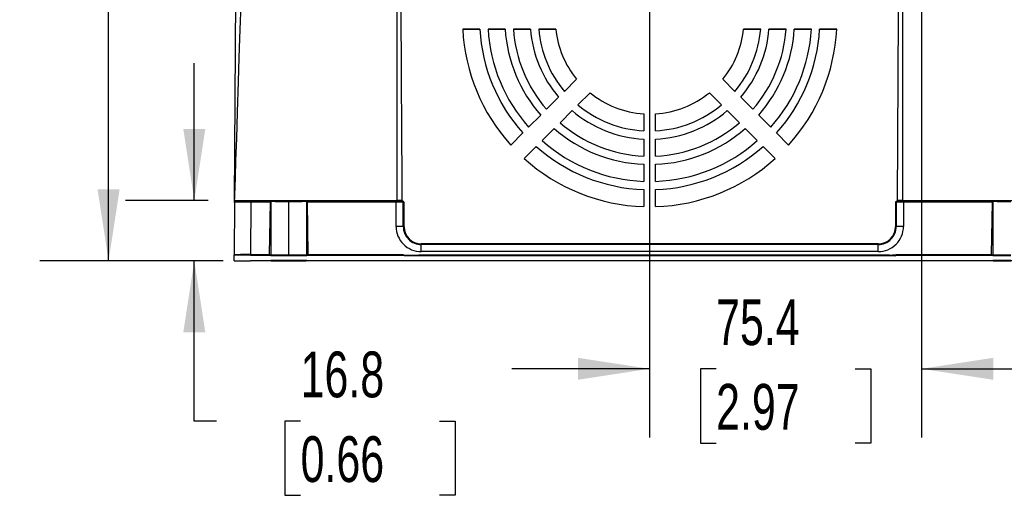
# Model space of a CAD drawing. Header units: millimetres. Extents: x 0 to 1676, y 0 to 1295.
# Tile 31 of 64: x 1260 to 1533, y 240 to 372. Entities that reach past the tile are written whole.
import ezdxf

# ---------------------------------------------------------------- set-up
doc = ezdxf.new("R2010")
doc.units = ezdxf.units.MM
doc.header["$LTSCALE"] = 6
doc.layers.add('DIMENSIONS', color=140, linetype='Continuous', lineweight=25)
doc.styles.add('SLDTEXTSTYLE0', font='TXT', dxfattribs={"width": 0.7})
doc.dimstyles.new('SLDDIMSTYLE0', dxfattribs={"dimtxt": 12.948047, "dimasz": 19.812, "dimexe": 0, "dimexo": 0.0625, "dimgap": 3.237012, "dimtad": 0, "dimtih": 1, "dimtoh": 1, "dimrnd": 1e-09, "dimzin": 12, "dimdsep": 46, "dimtxsty": 'SLDTEXTSTYLE0', "dimsah": 1, "dimcen": 0.09, "dimadec": 0, "dimazin": 3, "dimtfac": 1, "dimtofl": 0, "dimtmove": 0, "dimatfit": 3, "dimfxl": 0, "dimfrac": 2, "dimtolj": 1, "dimtzin": 12, "dimarcsym": 0})
doc.dimstyles.new('SLDDIMSTYLE1', dxfattribs={"dimtxt": 12.948047, "dimasz": 19.812, "dimexe": 0, "dimexo": 0.0625, "dimgap": 3.237012, "dimtad": 0, "dimtih": 1, "dimtoh": 1, "dimrnd": 1e-09, "dimzin": 12, "dimdsep": 46, "dimtxsty": 'SLDTEXTSTYLE0', "dimsah": 1, "dimcen": 0.09, "dimadec": 0, "dimazin": 3, "dimtfac": 1, "dimtmove": 0, "dimatfit": 0, "dimfxl": 0, "dimfrac": 2, "dimtolj": 1, "dimtzin": 12, "dimarcsym": 0})

# ---------------------------------------------------------------- blocks, each defined once
blk = doc.blocks.new('_D_21')
at = {"layer": 'DIMENSIONS'}
for p, q in [((1359.93, 533.93), (1265.96, 533.93)), ((1285.01, 533.93), (1285.01, 442.85)), ((1265.77, 419.37), (1261.42, 419.37)), ((1261.42, 419.37), (1261.42, 398.79)), ((1304.25, 419.37), (1308.59, 419.37)), ((1308.59, 419.37), (1308.59, 398.79)), ((1261.42, 398.79), (1265.77, 398.79)), ((1308.59, 398.79), (1304.25, 398.79)), ((1285.01, 304.82), (1285.01, 395.89)), ((1316.72, 304.82), (1265.96, 304.82))]:
    blk.add_line(p, q, dxfattribs=at)
for points in [[(1285.01, 533.93), (1281.96, 514.11), (1288.06, 514.11)], [(1285.01, 304.82), (1288.06, 324.63), (1281.96, 324.63)]]:
    blk.add_solid(points, dxfattribs=at)
at = {"layer": 'DIMENSIONS', "char_height": 12.7, "attachment_point": 1, "style": 'SLDTEXTSTYLE0'}
for s, insert in [('229.1', (1260.38, 438.64)), ('9.02', (1265.77, 415.16))]:
    blk.add_mtext(s, dxfattribs=dict(at, insert=insert))
blk = doc.blocks.new('_D_22')
at = {"layer": 'DIMENSIONS'}
for p, q in [((1308.75, 321.57), (1308.75, 359.67)), ((1312.59, 321.57), (1289.7, 321.57)), ((1316.72, 304.82), (1289.7, 304.82)), ((1308.75, 260.41), (1308.75, 304.82)), ((1314.86, 260.41), (1308.75, 260.41)), ((1338.2, 260.41), (1333.85, 260.41)), ((1333.85, 260.41), (1333.85, 239.83)), ((1376.67, 260.41), (1381.02, 260.41)), ((1381.02, 260.41), (1381.02, 239.83)), ((1333.85, 239.83), (1338.2, 239.83)), ((1381.02, 239.83), (1376.67, 239.83))]:
    blk.add_line(p, q, dxfattribs=at)
for points in [[(1308.75, 321.57), (1311.8, 341.39), (1305.7, 341.39)], [(1308.75, 304.82), (1305.7, 285), (1311.8, 285)]]:
    blk.add_solid(points, dxfattribs=at)
at = {"layer": 'DIMENSIONS', "char_height": 12.7, "attachment_point": 1, "style": 'SLDTEXTSTYLE0'}
for s, insert in [('16.8', (1338.2, 279.68)), ('0.66', (1338.2, 256.2))]:
    blk.add_mtext(s, dxfattribs=dict(at, insert=insert))
blk = doc.blocks.new('_D_23')
at = {"layer": 'DIMENSIONS'}
for p, q in [((1434.83, 420.69), (1434.83, 255.84)), ((1510.23, 420.69), (1510.23, 255.84)), ((1434.83, 274.89), (1396.73, 274.89)), ((1453.29, 274.89), (1448.95, 274.89)), ((1448.95, 274.89), (1448.95, 254.31)), ((1491.77, 274.89), (1496.12, 274.89)), ((1496.12, 274.89), (1496.12, 254.31)), ((1510.23, 274.89), (1548.33, 274.89)), ((1448.95, 254.31), (1453.29, 254.31)), ((1496.12, 254.31), (1491.77, 254.31))]:
    blk.add_line(p, q, dxfattribs=at)
for points in [[(1434.83, 274.89), (1415.02, 277.94), (1415.02, 271.85)], [(1510.23, 274.89), (1530.05, 271.85), (1530.05, 277.94)]]:
    blk.add_solid(points, dxfattribs=at)
at = {"layer": 'DIMENSIONS', "char_height": 12.7, "attachment_point": 1, "style": 'SLDTEXTSTYLE0'}
for s, insert in [('75.4', (1453.29, 294.16)), ('2.97', (1453.29, 270.69))]:
    blk.add_mtext(s, dxfattribs=dict(at, insert=insert))
blk = doc.blocks.new('_D_24')
at = {"layer": 'DIMENSIONS'}
for p, q in [((1531.85, 448.67), (1621.62, 448.67)), ((1602.57, 448.67), (1602.57, 400.23)), ((1583.33, 376.76), (1578.98, 376.76)), ((1578.98, 376.76), (1578.98, 356.18)), ((1621.81, 376.76), (1626.15, 376.76)), ((1626.15, 376.76), (1626.15, 356.18)), ((1578.98, 356.18), (1583.33, 356.18)), ((1626.15, 356.18), (1621.81, 356.18)), ((1602.57, 304.84), (1602.57, 353.28)), ((1557.61, 304.84), (1621.62, 304.84))]:
    blk.add_line(p, q, dxfattribs=at)
for points in [[(1602.57, 448.67), (1599.52, 428.86), (1605.61, 428.86)], [(1602.57, 304.84), (1605.61, 324.65), (1599.52, 324.65)]]:
    blk.add_solid(points, dxfattribs=at)
at = {"layer": 'DIMENSIONS', "char_height": 12.7, "attachment_point": 1, "style": 'SLDTEXTSTYLE0'}
for s, insert in [('143.8', (1577.94, 396.02)), ('5.66', (1583.33, 372.55))]:
    blk.add_mtext(s, dxfattribs=dict(at, insert=insert))

msp = doc.modelspace()

# ---------------------------------------------------------------- linework, layer by layer
for p, q in [((1319.917, 321.498), (1320.583, 448.652)), ((1364.903, 321.573), (1364.944, 429.75)), ((1504.888, 429.75), (1504.929, 321.573)), ((1383.102, 369.047), (1387.835, 369.047)), ((1387.835, 369.047), (1383.102, 369.047)), ((1387.835, 369.047), (1387.835, 369.047)), ((1390.112, 369.047), (1394.848, 369.047)), ((1394.848, 369.047), (1390.112, 369.047)), ((1394.848, 369.047), (1394.848, 369.047)), ((1397.127, 369.047), (1401.866, 369.047)), ((1401.866, 369.047), (1397.127, 369.047)), ((1401.866, 369.047), (1401.866, 369.047)), ((1404.147, 369.047), (1408.894, 369.047)), ((1408.894, 369.047), (1404.147, 369.047)), ((1408.894, 369.047), (1408.894, 369.047)), ((1460.901, 369.047), (1465.648, 369.047)), ((1465.648, 369.047), (1460.901, 369.047)), ((1460.901, 369.047), (1460.901, 369.047)), ((1467.93, 369.047), (1472.669, 369.047)), ((1472.669, 369.047), (1467.93, 369.047)), ((1467.93, 369.047), (1467.93, 369.047)), ((1474.948, 369.047), (1479.684, 369.047)), ((1479.684, 369.047), (1474.948, 369.047)), ((1474.948, 369.047), (1474.948, 369.047)), ((1481.961, 369.047), (1486.694, 369.047)), ((1486.694, 369.047), (1481.961, 369.047)), ((1481.961, 369.047), (1481.961, 369.047)), ((1414.646, 355.161), (1411.29, 351.805)), ((1458.506, 351.805), (1455.15, 355.161)), ((1409.676, 350.192), (1406.325, 346.84)), ((1415.019, 348.076), (1418.375, 351.432)), ((1418.375, 351.432), (1415.019, 348.076)), ((1418.375, 351.432), (1418.375, 351.432)), ((1451.421, 351.432), (1454.777, 348.076)), ((1454.777, 348.076), (1451.421, 351.432)), ((1451.421, 351.432), (1451.421, 351.432)), ((1463.471, 346.84), (1460.119, 350.192)), ((1410.054, 343.111), (1413.405, 346.463)), ((1413.405, 346.463), (1410.054, 343.111)), ((1413.405, 346.463), (1413.405, 346.463)), ((1456.39, 346.463), (1459.742, 343.111)), ((1459.742, 343.111), (1456.39, 346.463)), ((1456.39, 346.463), (1456.39, 346.463)), ((1404.714, 345.229), (1401.365, 341.88)), ((1433.261, 345.599), (1433.261, 340.864)), ((1436.535, 340.864), (1436.535, 345.599)), ((1468.431, 341.88), (1465.082, 345.229)), ((1405.094, 338.151), (1408.443, 341.5)), ((1408.443, 341.5), (1405.094, 338.151)), ((1408.443, 341.5), (1408.443, 341.5)), ((1461.353, 341.5), (1464.702, 338.151)), ((1464.702, 338.151), (1461.353, 341.5)), ((1461.353, 341.5), (1461.353, 341.5)), ((1399.755, 340.27), (1396.408, 336.923)), ((1433.261, 338.588), (1433.261, 333.856)), ((1436.535, 333.856), (1436.535, 338.588)), ((1473.388, 336.923), (1470.041, 340.27)), ((1400.137, 333.194), (1403.484, 336.541)), ((1403.484, 336.541), (1400.137, 333.194)), ((1403.484, 336.541), (1403.484, 336.541)), ((1466.312, 336.541), (1469.659, 333.194)), ((1469.659, 333.194), (1466.312, 336.541)), ((1466.312, 336.541), (1466.312, 336.541)), ((1433.261, 331.581), (1433.261, 326.851)), ((1436.535, 326.851), (1436.535, 331.581)), ((1433.261, 324.576), (1433.261, 319.847)), ((1436.535, 319.847), (1436.535, 324.576)), ((1319.914, 321.066), (1319.838, 306.514)), ((1319.916, 321.275), (1319.917, 321.498)), ((1320.214, 321.573), (1364.903, 321.573)), ((1320.214, 321.573), (1320.214, 321.364)), ((1324.414, 321.089), (1324.338, 306.537)), ((1324.414, 321.386), (1324.414, 321.089)), ((1329.861, 321.386), (1324.414, 321.386)), ((1329.861, 321.089), (1324.414, 321.089)), ((1329.607, 306.537), (1329.861, 321.089)), ((1329.906, 321.378), (1329.861, 321.386)), ((1329.861, 321.386), (1329.861, 321.089)), ((1329.907, 321.383), (1329.861, 321.386)), ((1329.861, 321.089), (1329.907, 321.088)), ((1329.907, 321.383), (1329.907, 321.088)), ((1329.907, 321.337), (1329.913, 321.336)), ((1329.907, 321.088), (1329.907, 306.536)), ((1334.916, 321.314), (1334.916, 321.311)), ((1334.916, 306.464), (1334.916, 321.311)), ((1339.925, 321.383), (1339.971, 321.386)), ((1339.925, 321.088), (1339.925, 321.383)), ((1339.971, 321.089), (1339.925, 321.088)), ((1339.925, 306.536), (1339.925, 321.088)), ((1339.971, 321.386), (1339.926, 321.378)), ((1364.64, 321.386), (1339.971, 321.386)), ((1339.971, 321.386), (1339.971, 321.089)), ((1339.971, 321.089), (1340.225, 306.537)), ((1364.64, 321.089), (1339.971, 321.089)), ((1364.64, 321.386), (1364.64, 321.089)), ((1364.64, 314.362), (1364.64, 321.089)), ((1366.702, 321.249), (1366.458, 321.353)), ((1366.64, 314.341), (1366.64, 321.077)), ((1366.884, 320.973), (1366.64, 321.077)), ((1366.886, 320.984), (1366.884, 320.973)), ((1366.886, 314.236), (1366.886, 320.984)), ((1503.192, 321.077), (1502.946, 320.972)), ((1502.946, 320.972), (1502.946, 314.236)), ((1503.374, 321.353), (1503.128, 321.248)), ((1503.248, 321.273), (1503.172, 321.263)), ((1503.192, 321.077), (1503.192, 314.341)), ((1504.929, 321.573), (1549.618, 321.573)), ((1505.192, 321.386), (1505.192, 321.089)), ((1529.861, 321.386), (1505.192, 321.386)), ((1505.192, 321.089), (1505.192, 314.362)), ((1529.861, 321.089), (1505.192, 321.089)), ((1529.607, 306.537), (1529.861, 321.089)), ((1529.861, 321.089), (1529.861, 321.386)), ((1529.907, 321.383), (1529.861, 321.386)), ((1529.907, 321.088), (1529.861, 321.089)), ((1529.907, 321.383), (1529.907, 321.088)), ((1529.907, 321.088), (1529.907, 306.536)), ((1366.64, 314.341), (1366.886, 314.236)), ((1502.946, 314.236), (1503.192, 314.341)), ((1371.616, 309.506), (1371.616, 309.365)), ((1498.216, 309.506), (1371.616, 309.506)), ((1498.216, 309.365), (1371.616, 309.365)), ((1371.616, 307.386), (1371.616, 309.365)), ((1498.216, 309.365), (1498.216, 309.506)), ((1498.216, 307.386), (1498.216, 309.365)), ((1319.838, 306.365), (1319.838, 306.514)), ((1319.838, 304.84), (1319.838, 306.365)), ((1324.337, 306.388), (1324.338, 306.537)), ((1324.337, 306.388), (1329.604, 306.388)), ((1324.338, 306.537), (1329.604, 306.537)), ((1329.604, 306.388), (1329.604, 306.537)), ((1329.604, 306.537), (1329.607, 306.537)), ((1329.607, 306.537), (1329.692, 306.537)), ((1329.692, 306.537), (1329.691, 306.388)), ((1329.904, 306.387), (1329.907, 306.536)), ((1329.904, 306.341), (1329.907, 306.49)), ((1329.904, 306.387), (1329.904, 306.341)), ((1334.916, 306.314), (1334.916, 306.464)), ((1339.925, 306.536), (1339.928, 306.387)), ((1339.928, 306.341), (1339.925, 306.49)), ((1339.928, 306.341), (1339.928, 306.387)), ((1340.141, 306.388), (1340.14, 306.537)), ((1340.14, 306.537), (1340.225, 306.537)), ((1340.228, 306.388), (1340.228, 306.537)), ((1340.228, 306.537), (1366.615, 306.537)), ((1340.228, 306.388), (1366.615, 306.388)), ((1366.615, 306.537), (1366.615, 306.388)), ((1366.615, 306.388), (1503.169, 306.388)), ((1366.652, 306.373), (1370.98, 306.373)), ((1366.936, 306.251), (1366.652, 306.372)), ((1502.896, 306.251), (1366.936, 306.251)), ((1371.508, 306.373), (1370.98, 306.373)), ((1498.216, 307.386), (1371.616, 307.386)), ((1501.293, 306.372), (1371.616, 306.372)), ((1501.293, 306.372), (1502.131, 306.373)), ((1503.18, 306.373), (1502.131, 306.373)), ((1502.896, 306.251), (1503.18, 306.373)), ((1503.121, 306.373), (1502.896, 306.276)), ((1503.169, 306.537), (1529.604, 306.537)), ((1503.169, 306.388), (1503.169, 306.537)), ((1503.169, 306.388), (1529.604, 306.388)), ((1529.604, 306.537), (1529.607, 306.537)), ((1529.604, 306.388), (1529.604, 306.537)), ((1529.607, 306.537), (1529.692, 306.537)), ((1529.692, 306.537), (1529.691, 306.388)), ((1529.904, 306.387), (1529.907, 306.536)), ((1529.904, 306.341), (1529.907, 306.49)), ((1529.904, 306.387), (1529.904, 306.341)), ((1545.495, 304.817), (1324.337, 304.817)), ((1334.916, 304.848), (1334.916, 304.901))]:
    msp.add_line(p, q)
at = {"flags": 128}
for points in [[(1503.491, 321.571), (1503.936, 390.306), (1504.475, 429.749)], [(1319.917, 321.498), (1319.924, 321.679), (1319.936, 322.04), (1319.979, 323.302), (1320.044, 325.285), (1320.134, 327.988), (1320.289, 332.713), (1320.486, 338.718), (1320.725, 346.004), (1321.005, 354.571), (1321.218, 361.081), (1321.394, 366.457), (1321.554, 371.358), (1321.699, 375.782)], [(1319.914, 320.977), (1319.915, 321.004), (1319.915, 321.042), (1319.915, 321.118), (1319.916, 321.275)], [(1319.917, 321.498), (1320.064, 321.555), (1320.214, 321.573)], [(1324.414, 321.381), (1323.25, 321.38), (1322.374, 321.379), (1321.354, 321.374), (1320.613, 321.369), (1320.256, 321.334), (1320.057, 321.242), (1319.936, 321.068)], [(1330.151, 321.332), (1329.984, 321.335), (1329.904, 321.337)], [(1334.916, 321.314), (1334.271, 321.314), (1333.072, 321.316), (1331.983, 321.319), (1331.07, 321.323), (1330.389, 321.329)], [(1339.937, 321.338), (1339.937, 321.338), (1339.91, 321.337), (1339.715, 321.332), (1339.219, 321.327), (1338.451, 321.322), (1337.467, 321.318), (1336.329, 321.315), (1335.17, 321.314), (1334.916, 321.314)], [(1503.407, 321.365), (1503.424, 321.394), (1503.44, 321.427)], [(1503.44, 321.427), (1503.479, 321.499), (1503.491, 321.571)], [(1530.151, 321.332), (1529.984, 321.335), (1529.904, 321.337)], [(1334.916, 304.901), (1333.619, 304.9), (1332.41, 304.897), (1331.372, 304.893), (1330.576, 304.888), (1330.075, 304.881), (1329.904, 304.875), (1330.075, 304.868), (1330.576, 304.862), (1331.372, 304.856), (1332.41, 304.852), (1333.619, 304.849), (1334.916, 304.848)], [(1334.916, 304.848), (1336.213, 304.849), (1337.422, 304.852), (1338.46, 304.856), (1339.256, 304.862), (1339.757, 304.868), (1339.928, 304.875), (1339.757, 304.881), (1339.256, 304.888), (1338.46, 304.893), (1337.422, 304.897), (1336.213, 304.9), (1334.916, 304.901)], [(1534.916, 304.901), (1533.619, 304.9), (1532.41, 304.897), (1531.372, 304.893), (1530.576, 304.888), (1530.075, 304.881), (1529.904, 304.875), (1530.075, 304.868), (1530.576, 304.862), (1531.372, 304.856), (1532.41, 304.852), (1533.619, 304.849), (1534.916, 304.848)]]:
    msp.add_lwpolyline(points, dxfattribs=at)
for centre, radius, start, end in [((1434.897, 371.684), 51.862, 182.9143, 222.08625), ((1434.897, 371.684), 47.136, 183.20681, 221.79374), ((1434.897, 371.684), 47.136, 183.20681, 221.79374), ((1434.897, 371.684), 44.862, 183.3695, 221.63105), ((1434.897, 371.684), 40.136, 183.76683, 221.23373), ((1434.897, 371.684), 40.136, 183.76683, 221.23373), ((1434.897, 371.684), 37.862, 183.99336, 221.0072), ((1434.897, 371.684), 33.136, 184.56408, 220.43648), ((1434.897, 371.684), 33.136, 184.56408, 220.43648), ((1434.897, 371.684), 30.863, 184.90108, 220.09948), ((1434.897, 371.684), 26.136, 185.79015, 219.2104), ((1434.897, 371.684), 26.136, 185.79015, 219.2104), ((1434.898, 371.684), 26.136, 320.7896, 354.20985), ((1434.898, 371.684), 26.136, 320.7896, 354.20985), ((1434.899, 371.684), 30.863, 319.90052, 355.09892), ((1434.899, 371.684), 33.136, 319.56352, 355.43592), ((1434.899, 371.684), 33.136, 319.56352, 355.43592), ((1434.899, 371.684), 37.862, 318.9928, 356.00664), ((1434.899, 371.684), 40.136, 318.76627, 356.23317), ((1434.899, 371.684), 40.136, 318.76627, 356.23317), ((1434.899, 371.684), 44.862, 318.36895, 356.6305), ((1434.899, 371.684), 47.136, 318.20626, 356.79319), ((1434.899, 371.684), 47.136, 318.20626, 356.79319), ((1434.899, 371.684), 51.862, 317.91375, 357.0857), ((1434.898, 371.684), 26.137, 230.79047, 266.40971), ((1434.898, 371.684), 26.137, 230.79047, 266.40971), ((1434.898, 371.684), 26.137, 273.59029, 309.20953), ((1434.898, 371.684), 26.137, 273.59029, 309.20953), ((1434.898, 371.684), 33.137, 229.56442, 267.16886), ((1434.898, 371.684), 33.137, 229.56442, 267.16886), ((1434.898, 371.684), 30.863, 229.90141, 266.96011), ((1434.898, 371.684), 30.863, 273.03989, 310.09859), ((1434.898, 371.684), 33.137, 272.83114, 310.43558), ((1434.898, 371.684), 33.137, 272.83114, 310.43558), ((1434.898, 371.685), 40.137, 228.76718, 267.66294), ((1434.898, 371.685), 40.137, 228.76718, 267.66294), ((1434.898, 371.685), 37.864, 228.99371, 267.52252), ((1434.898, 371.685), 37.864, 272.47748, 311.00629), ((1434.898, 371.685), 40.137, 272.33706, 311.23282), ((1434.898, 371.685), 40.137, 272.33706, 311.23282), ((1434.898, 371.685), 47.137, 228.20718, 268.01016), ((1434.898, 371.685), 47.137, 228.20718, 268.01016), ((1434.898, 371.685), 44.864, 228.36987, 267.90928), ((1434.898, 371.685), 44.864, 272.09072, 311.63013), ((1434.898, 371.685), 47.137, 271.98984, 311.79282), ((1434.898, 371.685), 47.137, 271.98984, 311.79282), ((1434.898, 371.685), 51.864, 227.91468, 268.19157), ((1434.898, 371.685), 51.864, 271.80843, 312.08532), ((1320.214, 321.064), 0.3, 89.99961, 179.6996), ((1323.181, 127.023), 194.07, 89.63571, 90.96428), ((1333.744, 598.684), 277.376, 269.21183, 270.24202), ((1336.168, 560.504), 239.197, 269.70004, 270.89995), ((1365.058, 237.885), 83.502, 89.12044, 90.28685), ((1365.186, 244.903), 76.188, 88.90664, 90.41065), ((1365.353, 163.548), 158.027, 89.64184, 90.16304), ((1365.032, 10.525), 310.751, 89.74241, 90.02375), ((1366.34, 321.077), 0.3, 66.80257, 90.00379), ((1366.591, 321.579), 0.25, 181.73122, 238.04687), ((1366.34, 321.077), 0.3, 359.99845, 66.80127), ((1366.585, 320.985), 0.301, 359.76911, 78.8095), ((1366.584, 320.973), 0.3, 359.99845, 66.80127), ((1503.492, 321.077), 0.3, 113.19873, 180.00155), ((1504.646, 244.903), 76.188, 89.58935, 91.09336), ((1503.492, 321.077), 0.3, 89.99621, 113.19743), ((1504.784, 8.295), 313.278, 89.97341, 90.23631), ((1504.774, 237.879), 83.508, 89.71319, 90.87953), ((1533.744, 598.684), 277.376, 269.21183, 270.24202), ((1533.935, 695.595), 374.282, 269.41428, 270.15012), ((1365.128, 265.227), 49.137, 88.23756, 90.56974), ((1371.616, 314.362), 6.976, 179.99751, 270.00118), ((1371.616, 314.341), 4.976, 179.99629, 270.00156), ((1371.616, 314.236), 4.73, 180.00039, 270.00039), ((1498.216, 314.362), 6.976, 269.99882, 0.00249), ((1498.216, 314.341), 4.976, 269.99844, 0.00371), ((1498.216, 314.236), 4.73, 269.99961, 359.99961), ((1504.704, 265.227), 49.137, 89.43026, 91.76244), ((1323.166, 100.609), 205.932, 89.67403, 90.92596), ((1323.343, 66.671), 239.719, 89.76221, 90.83778), ((1329.605, 250.964), 55.424, 89.91061, 90.00053), ((1330.321, 382.525), 76.139, 269.52584, 269.6862), ((1333.663, 545.632), 239.321, 269.10005, 270.29996), ((1333.664, 545.657), 239.197, 269.10005, 270.29996), ((1336.168, 545.657), 239.197, 269.70004, 270.89995), ((1336.169, 545.632), 239.321, 269.70004, 270.89995), ((1339.375, 399.883), 93.498, 270.33897, 270.46955), ((1340.227, 251.537), 54.851, 89.999, 90.08986), ((1529.605, 250.964), 55.424, 89.91061, 90.00053), ((1530.458, 399.951), 93.566, 269.53048, 269.66097), ((1533.663, 545.632), 239.321, 269.10005, 270.29996), ((1533.664, 545.657), 239.197, 269.10005, 270.29996), ((1323.082, 494.846), 190.033, 269.02161, 270.3784)]:
    msp.add_arc(centre, radius, start, end)
for centre, major_axis, ratio, start_param, end_param in [((1364.803, 55.998), (0.144, 381.968), 0.005236, 5.4811947, 6.0753896), ((1503.246, 320.972), (0.3, 0), 0.9999117, 1.8202591, 3.1415927)]:
    msp.add_ellipse(centre, major_axis=major_axis, ratio=ratio, start_param=start_param, end_param=end_param)

# ---------------------------------------------------------------- dimensions: what is measured, and where the dimension line sits
at = {"layer": 'DIMENSIONS'}
for base, p1, p2, angle, dimstyle, picture, middle in [((1285.008, 533.927), (1324.337, 304.817), (1367.55, 533.927), 90, 'SLDDIMSTYLE0', '_D_21', (1285.008, 419.372)), ((1602.567, 304.84), (1524.233, 448.67), (1549.995, 304.84), 90, 'SLDDIMSTYLE0', '_D_24', (1602.567, 376.755)), ((1510.233, 274.893), (1434.833, 428.306), (1510.233, 428.306), 0, 'SLDDIMSTYLE1', '_D_23', (1472.533, 274.893)), ((1308.75, 304.817), (1320.214, 321.573), (1324.337, 304.817), 90, 'SLDDIMSTYLE1', '_D_22', (1308.75, 260.412))]:
    dim = msp.add_linear_dim(base=base, p1=p1, p2=p2, angle=angle, dimstyle=dimstyle, dxfattribs=at)
    dim.commit()
    dim.dimension.update_dxf_attribs({"geometry": picture, "text_midpoint": middle, "dimtype": 160})

doc.saveas('drawing.dxf')
